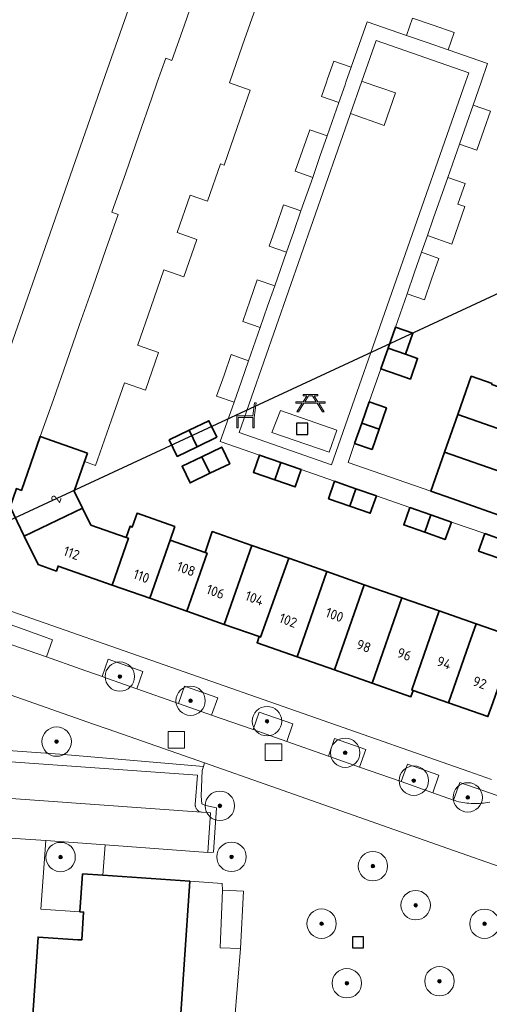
# Model space of a CAD drawing. Extents: x 154222 to 160093, y 456746 to 462495.
# Tile 155 of 254: x 158038 to 158102, y 461374 to 461509. Entities that reach past the tile are written whole.
import ezdxf
from ezdxf.enums import TextEntityAlignment as Align

# ---------------------------------------------------------------- set-up
doc = ezdxf.new("R2010")
doc.units = 0
doc.header["$LTSCALE"] = 0.75
doc.layers.get('0').update_dxf_attribs({"linetype": 'CONTINUOUS'})
doc.layers.get('DEFPOINTS').update_dxf_attribs({"linetype": 'CONTINUOUS'})
for name, color, linetype, lineweight in [('B-XX-GR-BEPLANTING_CULTUUR_BODEMBEDEKKER-GV', 252, 'CONTINUOUS', 18), ('B-XX-GR-BEPLANTING_CULTUUR_HEESTERS-GV', 252, 'CONTINUOUS', 18), ('B-XX-GR-BOOM-S', 252, 'CONTINUOUS', 25), ('B-XX-GR-HAAG-GV', 252, 'CONTINUOUS', 13), ('B-XX-IE-MEUBILAIR_WEGMEUBILAIR-S', 252, 'CONTINUOUS', 25), ('B-XX-OG-BEBOUWING-GV', 6, 'CONTINUOUS', 35), ('B-XX-OG-BEBOUWING-T18', 1, 'CONTINUOUS', 18), ('B-XX-OG-TERREIN_CULTUURSCHEIDING-GV', 252, 'CONTINUOUS', 18), ('B-XX-OG-TERREIN_ERF-GV', 252, 'CONTINUOUS', 18), ('B-XX-RI-GWA_RIOOLPUT-S', 252, 'CONTINUOUS', 25), ('B-XX-VH-VERHARDING_ASFALT-GV', 252, 'CONTINUOUS', 18), ('B-XX-VH-VERHARDING_BETONSTRAATSTEEN-GV', 252, 'CONTINUOUS', 18), ('B-XX-VH-VERHARDING_TEGEL-GV', 252, 'CONTINUOUS', 18), ('B-XX-VH-VERHARDING_TEGEL_RUBBER-GV', 252, 'CONTINUOUS', 18)]:
    doc.layers.add(name, color=color, linetype=linetype, lineweight=lineweight)
doc.styles.add('NLCS-ISO-M-T18', font='NLCS-ISO.ttf', dxfattribs={"height": 1.8})

# ---------------------------------------------------------------- blocks, each defined once
blk = doc.blocks.new('SRI-PUT_INSPECTIEPUT_RIOOLPUT-SO')
at = {"color": 0, "linetype": 'ByBlock', "lineweight": 18}
blk.add_lwpolyline([(-1.125, -1.125), (1.125, -1.125), (1.125, 1.125), (-1.125, 1.125)], close=True, dxfattribs=at)
blk = doc.blocks.new('SIE-WEG_SPEELTOESTEL-SO')
at = {"flags": 128}
blk.add_lwpolyline([(-0.75, -0.75), (0.75, -0.75), (0.75, 0.75), (-0.75, 0.75)], close=True, dxfattribs=at)
blk = doc.blocks.new('SIE-WEG_PICKNICKTAFEL-SO')
at = {"color": 0, "linetype": 'ByBlock', "lineweight": 18}
for points in [[(-0.89, -0.2), (-1.64, -1.4), (-1.88, -1.4), (-1.12, -0.2), (-2, -0.2), (-2, 0), (-1, 0), (-0.5, 0.8), (-1, 0.8), (-1, 1), (1, 1), (1, 0.8), (0.5, 0.8), (1, 0), (2, 0), (2, -0.2), (1.12, -0.2), (1.88, -1.4), (1.64, -1.4), (0.89, -0.2)], [(-0.76, 0), (0.76, 0), (0.26, 0.8), (-0.26, 0.8)]]:
    blk.add_lwpolyline(points, close=True, dxfattribs=at)
blk = doc.blocks.new('SIE-WEG_ZITBANK-SO')
at = {"color": 0, "linetype": 'ByBlock', "lineweight": 18}
blk.add_lwpolyline([(-0.91, -1.63), (-0.91, -0.2), (1.09, -0.2), (1.09, -1.63), (1.29, -1.63), (1.29, -0.21), (1.54, 1.78), (1.33, 1.78), (1.11, 0), (-1.11, 0), (-1.11, -1.63)], close=True, dxfattribs=at)
blk = doc.blocks.new('SGR-BOOM_01-SO')
at = {"linetype": 'ByBlock', "lineweight": 18}
h = blk.add_hatch(color=0, dxfattribs=at)
h.dxf.hatch_style = 1
edge = h.paths.add_edge_path()
edge.add_arc((0, 0), 0.25, 0, 360)
at = {"color": 0, "linetype": 'ByBlock', "lineweight": 18}
for radius in [2, 0.25]:
    blk.add_circle((0, 0), radius, dxfattribs=at)

msp = doc.modelspace()

# ---------------------------------------------------------------- linework, layer by layer
at = {"layer": 'B-XX-GR-BEPLANTING_CULTUUR_BODEMBEDEKKER-GV'}
msp.add_lwpolyline([(158023.74, 461408.41), (158047.93, 461406.66), (158061.856, 461405.652), (158061.571, 461401.701), (158061.568, 461401.612), (158061.574, 461401.523), (158061.587, 461401.434), (158061.608, 461401.348), (158061.637, 461401.263), (158061.674, 461401.181), (158061.717, 461401.103), (158061.767, 461401.029), (158061.824, 461400.96), (158061.887, 461400.897), (158061.955, 461400.839), (158062.027, 461400.787), (158062.105, 461400.742), (158062.186, 461400.705), (158062.27, 461400.674), (158062.408, 461400.638), (158062.495, 461400.632), (158063.642, 461400.548), (158063.274, 461395.16), (158064.046, 461395.19), (158064.458, 461401.236), (158063.03, 461401.561), (158062.477, 461401.777), (158062.355, 461402.806), (158062.533, 461406.289), (158062.682, 461406.845), (158043.174, 461408.515), (158023.867, 461409.903)], dxfattribs=at)
msp.add_lwpolyline([(158068.13, 461389.872), (158065.268, 461390.026), (158064.937, 461382.166), (158067.733, 461382.079)], close=True, dxfattribs=at)
at = {"layer": 'B-XX-GR-BEPLANTING_CULTUUR_HEESTERS-GV'}
msp.add_lwpolyline([(158049.31, 461396.18), (158041.23, 461396.77), (158040.56, 461387.42), (158045.895, 461387.064), (158046.24, 461392.23), (158048.993, 461392.042)], close=True, dxfattribs=at)
at = {"layer": 'B-XX-GR-HAAG-GV'}
msp.add_lwpolyline([(158023.74, 461408.41), (158047.93, 461406.66), (158061.856, 461405.652), (158061.571, 461401.701), (158061.568, 461401.612), (158061.574, 461401.523), (158061.587, 461401.434), (158061.608, 461401.348), (158061.637, 461401.263), (158061.674, 461401.181), (158061.717, 461401.103), (158061.767, 461401.029), (158061.824, 461400.96), (158061.887, 461400.897), (158061.955, 461400.839), (158062.027, 461400.787), (158062.105, 461400.742), (158062.186, 461400.705), (158062.27, 461400.674), (158062.408, 461400.638), (158062.495, 461400.632), (158063.642, 461400.548), (158063.274, 461395.16), (158064.046, 461395.19), (158064.458, 461401.236), (158063.03, 461401.561), (158062.477, 461401.777), (158062.355, 461402.806), (158062.533, 461406.289), (158062.682, 461406.845), (158043.174, 461408.515), (158023.867, 461409.903)], dxfattribs=at)
at = {"layer": 'B-XX-OG-BEBOUWING-GV'}
for points in [[(158091.15, 461465.83), (158088.79, 461466.65), (158087.797, 461463.813), (158090.151, 461462.987)], [(158090.151, 461462.987), (158087.797, 461463.813), (158086.81, 461460.99), (158089.16, 461460.17), (158090.821, 461459.587), (158091.811, 461462.404)], [(158101.928, 461458.984), (158099.097, 461459.977), (158097.274, 461454.766), (158108.035, 461450.992), (158109.818, 461456.089), (158101.888, 461458.87)], [(158087.59, 461455.65), (158085.23, 461456.48), (158084.221, 461453.601), (158086.58, 461452.773)], [(158108.035, 461450.992), (158097.274, 461454.766), (158095.485, 461449.65), (158106.246, 461445.875)], [(158064.519, 461451.675), (158063.435, 461453.917), (158060.734, 461452.611), (158061.818, 461450.369)], [(158086.58, 461452.773), (158084.221, 461453.601), (158083.25, 461450.83), (158085.61, 461450.01)], [(158061.818, 461450.369), (158060.734, 461452.611), (158058.034, 461451.306), (158059.118, 461449.064)], [(158046.91, 461449.504), (158040.501, 461451.754), (158037.94, 461444.44), (158037.26, 461444.68), (158036.38, 461442.19), (158038.315, 461438.198), (158046.234, 461442.037), (158045.11, 461444.34), (158046.513, 461448.363)], [(158066.261, 461448.071), (158065.172, 461450.325), (158062.471, 461449.019), (158063.56, 461446.765)], [(158106.246, 461445.875), (158095.485, 461449.65), (158093.616, 461444.307), (158096.45, 461443.32), (158104.38, 461440.54)], [(158063.56, 461446.765), (158062.471, 461449.019), (158059.771, 461447.714), (158060.86, 461445.46)], [(158073.207, 461448.231), (158070.306, 461449.245), (158069.483, 461446.884), (158072.385, 461445.874)], [(158075.969, 461447.266), (158073.207, 461448.231), (158072.385, 461445.874), (158075.146, 461444.913)], [(158081.35, 461445.384), (158080.53, 461445.67), (158079.71, 461443.3), (158082.575, 461442.298), (158083.401, 461444.668)], [(158086.2, 461443.69), (158083.401, 461444.668), (158082.575, 461442.298), (158085.37, 461441.32)], [(158047.37, 461439.71), (158046.234, 461442.037), (158038.315, 461438.198), (158040.19, 461434.33), (158042.69, 461433.45), (158042.92, 461434.13), (158050.261, 461431.555), (158052.484, 461437.931), (158052.17, 461438.04)], [(158058.796, 461439.539), (158053.669, 461441.33), (158053.011, 461439.441), (158052.7, 461439.55), (158052.17, 461438.04), (158052.484, 461437.931), (158050.261, 461431.555), (158055.385, 461429.758), (158058.137, 461437.651)], [(158093.598, 461441.107), (158090.75, 461442.1), (158089.92, 461439.73), (158092.771, 461438.736)], [(158096.4, 461440.13), (158093.598, 461441.107), (158092.771, 461438.736), (158095.57, 461437.76)], [(158069.27, 461436.94), (158063.889, 461438.82), (158062.9, 461435.988), (158063.183, 461435.889), (158060.428, 461427.989), (158065.525, 461426.201)], [(158103.703, 461437.59), (158100.93, 461438.55), (158100.11, 461436.18), (158102.874, 461435.212)], [(158062.9, 461435.988), (158058.137, 461437.651), (158055.385, 461429.758), (158060.428, 461427.989), (158063.183, 461435.889)], [(158074.285, 461435.189), (158069.27, 461436.94), (158065.525, 461426.201), (158070.26, 461424.54), (158070.461, 461424.47)], [(158079.465, 461433.379), (158074.285, 461435.189), (158070.461, 461424.47), (158070.26, 461424.54), (158069.97, 461423.69), (158075.419, 461421.779)], [(158084.563, 461431.599), (158079.465, 461433.379), (158075.419, 461421.779), (158080.515, 461419.992)], [(158089.661, 461429.818), (158084.563, 461431.599), (158080.515, 461419.992), (158085.612, 461418.204)], [(158089.755, 461429.785), (158089.661, 461429.818), (158085.612, 461418.204), (158090.9, 461416.35), (158091.2, 461417.2), (158091.003, 461417.269), (158094.758, 461428.037)], [(158099.757, 461426.291), (158094.758, 461428.037), (158091.003, 461417.269), (158091.2, 461417.2), (158096.009, 461415.523), (158098.775, 461423.457)], [(158105.139, 461424.412), (158099.757, 461426.291), (158098.775, 461423.457), (158096.009, 461415.523), (158101.38, 461413.65), (158102.039, 461415.538), (158104.809, 461423.468)], [(158048.993, 461392.042), (158046.24, 461392.23), (158045.895, 461387.064), (158046.394, 461387.03), (158046.137, 461383.241), (158045.624, 461383.276), (158040.204, 461383.645), (158038.84, 461363.76), (158038.342, 461356.487), (158037.71, 461347.26), (158057.75, 461345.88), (158060.85, 461391.23)]]:
    msp.add_lwpolyline(points, close=True, dxfattribs=at)
at = {"layer": 'B-XX-OG-TERREIN_CULTUURSCHEIDING-GV'}
for points in [[(158098.782, 461501.291), (158086.169, 461505.685), (158084.223, 461500.114), (158084.554, 461500), (158088.815, 461498.534), (158087.253, 461494.11), (158082.691, 461495.731), (158082.638, 461495.58), (158067.527, 461452.329), (158080.121, 461447.931), (158098.33, 461500)], [(158072.003, 461452.304), (158073.154, 461455.308), (158080.816, 461452.628), (158079.794, 461449.652)], [(158054.46, 461419.78), (158049.709, 461421.448), (158048.89, 461419.1), (158049.63, 461418.84), (158053.64, 461417.43)], [(158064.62, 461416.22), (158060.12, 461417.8), (158059.3, 461415.441), (158063.791, 461413.863)], [(158074.85, 461412.64), (158070.28, 461414.24), (158069.451, 461411.873), (158071.85, 461411.03), (158074.022, 461410.266)], [(158084.759, 461409.168), (158080.51, 461410.65), (158079.681, 461408.274), (158083.921, 461406.782)], [(158094.71, 461405.68), (158090.43, 461407.18), (158089.59, 461404.79), (158093.87, 461403.28)]]:
    msp.add_lwpolyline(points, close=True, dxfattribs=at)
for points in [[(158033.861, 461424.349), (158039.87, 461422.27), (158041.32, 461421.76), (158042.14, 461424.1), (158040.914, 461424.53), (158034.233, 461426.938)], [(158023.867, 461409.903), (158043.174, 461408.515), (158062.682, 461406.845), (158062.812, 461407.333), (158049.712, 461411.922), (158047.75, 461412.61), (158028.37, 461419.4)], [(158162.44, 461372.34), (158154.4, 461375.164), (158143.99, 461378.82), (158120, 461387.26), (158095.94, 461395.69), (158071.84, 461404.17), (158062.812, 461407.333), (158062.682, 461406.845), (158062.533, 461406.289), (158062.355, 461402.806), (158062.477, 461401.777), (158063.03, 461401.561), (158064.458, 461401.236), (158064.046, 461395.19), (158063.274, 461395.16), (158049.31, 461396.18), (158048.993, 461392.042), (158060.85, 461391.23), (158065.251, 461390.934), (158065.268, 461390.026), (158068.13, 461389.872), (158067.733, 461382.079), (158066.899, 461372.116)], [(158103.52, 461402.59), (158097.54, 461404.69), (158096.701, 461402.283), (158096.91, 461402.21), (158097.12, 461402.13), (158097.396, 461402.063), (158097.673, 461402.004), (158097.952, 461401.952), (158098.232, 461401.909), (158098.514, 461401.873), (158098.796, 461401.845), (158099.079, 461401.826), (158099.362, 461401.814), (158099.646, 461401.81), (158099.93, 461401.814), (158100.213, 461401.827), (158100.496, 461401.847), (158100.778, 461401.875), (158101.06, 461401.911), (158101.34, 461401.955), (158101.619, 461402.007)]]:
    msp.add_lwpolyline(points, dxfattribs=at)
at = {"layer": 'B-XX-OG-TERREIN_ERF-GV'}
for points in [[(158060.926, 461533.993), (158049.022, 461500), (158029.173, 461443.302)], [(158037.26, 461444.68), (158037.94, 461444.44), (158040.501, 461451.754), (158042.275, 461456.822), (158044.049, 461461.889), (158045.844, 461467.015), (158047.628, 461472.111), (158049.412, 461477.207), (158051.09, 461482), (158050.24, 461482.3), (158052.116, 461487.679), (158053.894, 461492.777), (158055.672, 461497.875), (158056.413, 461500), (158057.55, 461503.26), (158058.4, 461502.96), (158060.09, 461507.798), (158061.878, 461512.914)], [(158069.802, 461510.14), (158068.014, 461505.024), (158066.22, 461499.892), (158069.051, 461498.903), (158067.272, 461493.814), (158065.49, 461488.719), (158065.019, 461488.883), (158063.237, 461483.786), (158060.877, 461484.612), (158059.102, 461479.535), (158061.801, 461478.59), (158060.019, 461473.493), (158057.32, 461474.438), (158055.539, 461469.341), (158053.757, 461464.244), (158053.736, 461464.185), (158056.567, 461463.195), (158054.785, 461458.098), (158051.953, 461459.088), (158050.192, 461454.051), (158048.29, 461448.61), (158048.026, 461447.842), (158046.513, 461448.363), (158045.11, 461444.34), (158046.234, 461442.037), (158047.37, 461439.71), (158052.17, 461438.04), (158052.7, 461439.55), (158053.011, 461439.441), (158053.669, 461441.33), (158058.796, 461439.539), (158058.137, 461437.651), (158062.9, 461435.988), (158063.889, 461438.82), (158069.27, 461436.94), (158074.285, 461435.189), (158079.465, 461433.379), (158084.563, 461431.599), (158089.661, 461429.818), (158089.755, 461429.785), (158094.758, 461428.037), (158099.757, 461426.291), (158105.139, 461424.412)], [(158102.874, 461435.212), (158100.11, 461436.18), (158100.93, 461438.55), (158096.4, 461440.13), (158095.57, 461437.76), (158092.771, 461438.736), (158089.92, 461439.73), (158090.75, 461442.1), (158086.2, 461443.69), (158085.37, 461441.32), (158082.575, 461442.298), (158079.71, 461443.3), (158080.53, 461445.67), (158075.969, 461447.266), (158075.146, 461444.913), (158072.385, 461445.874), (158069.483, 461446.884), (158070.306, 461449.245), (158064.98, 461451.1), (158066.85, 461456.439), (158064.48, 461457.259), (158065.482, 461460.139), (158066.45, 461462.919), (158068.82, 461462.089), (158070.4, 461466.609), (158068.03, 461467.439), (158069.041, 461470.335), (158070.01, 461473.109), (158072.38, 461472.279), (158073.98, 461476.849), (158071.62, 461477.669), (158072.604, 461480.506), (158073.58, 461483.319), (158075.95, 461482.489), (158077.54, 461487.039), (158075.18, 461487.869), (158076.162, 461490.701), (158077.14, 461493.519), (158079.51, 461492.689), (158081.1, 461497.239), (158078.74, 461498.059), (158079.416, 461500), (158079.576, 461500.458), (158080.41, 461502.85), (158082.77, 461502.02), (158084.94, 461508.23), (158090.31, 461506.36), (158091.121, 461508.694), (158093.932, 461507.745), (158096.79, 461506.75), (158095.97, 461504.39), (158101.33, 461502.52), (158100.447, 461500), (158099.35, 461496.87), (158101.71, 461496.04), (158100.849, 461493.579), (158099.86, 461490.75), (158097.5, 461491.57), (158095.91, 461487.02), (158098.27, 461486.2), (158097.288, 461483.383), (158098.232, 461483.054), (158096.454, 461477.955), (158093.144, 461479.109), (158092.35, 461476.84), (158094.71, 461476.01), (158093.714, 461473.173), (158092.73, 461470.37), (158090.37, 461471.19), (158088.79, 461466.65), (158091.15, 461465.83), (158090.151, 461462.987), (158091.811, 461462.404), (158090.821, 461459.587), (158089.16, 461460.17), (158086.81, 461460.99), (158085.23, 461456.48), (158087.59, 461455.65), (158086.58, 461452.773), (158085.61, 461450.01), (158083.25, 461450.83), (158082.35, 461448.25), (158093.616, 461444.307), (158095.485, 461449.65), (158097.274, 461454.766), (158099.097, 461459.977), (158101.928, 461458.984)], [(158102.039, 461415.538), (158101.38, 461413.65), (158096.009, 461415.523), (158091.2, 461417.2), (158090.9, 461416.35), (158085.612, 461418.204), (158080.515, 461419.992), (158075.419, 461421.779), (158069.97, 461423.69), (158070.26, 461424.54), (158065.525, 461426.201), (158060.428, 461427.989), (158055.385, 461429.758), (158050.261, 461431.555), (158042.92, 461434.13), (158042.69, 461433.45), (158040.19, 461434.33), (158038.315, 461438.198), (158036.38, 461442.19)], [(158036.619, 461427.942), (158098.79, 461406.19), (158101.866, 461405.105)], [(158031.225, 461347.704), (158037.71, 461347.26), (158038.342, 461356.487), (158038.84, 461363.76), (158040.204, 461383.645), (158045.624, 461383.276), (158046.137, 461383.241), (158046.394, 461387.03), (158045.895, 461387.064), (158040.56, 461387.42), (158041.23, 461396.77), (158036.44, 461397.12)]]:
    msp.add_lwpolyline(points, dxfattribs=at)
for points in [[(158061.818, 461450.369), (158059.118, 461449.064), (158058.034, 461451.306), (158060.734, 461452.611), (158063.435, 461453.917), (158064.519, 461451.675)], [(158063.56, 461446.765), (158060.86, 461445.46), (158059.771, 461447.714), (158062.471, 461449.019), (158065.172, 461450.325), (158066.261, 461448.071)], [(158065.251, 461390.934), (158060.85, 461391.23), (158057.75, 461345.88), (158060.908, 461345.665), (158061.099, 461350.783), (158062.39, 461350.739), (158063.02, 461362.074), (158063.996, 461362.045), (158064.764, 461372.256), (158066.899, 461372.116), (158067.733, 461382.079), (158064.937, 461382.166), (158065.268, 461390.026)]]:
    msp.add_lwpolyline(points, close=True, dxfattribs=at)
at = {"layer": 'B-XX-VH-VERHARDING_ASFALT-GV'}
for points in [[(158101.619, 461402.007), (158101.34, 461401.955), (158101.06, 461401.911), (158100.778, 461401.875), (158100.496, 461401.847), (158100.213, 461401.827), (158099.93, 461401.814), (158099.646, 461401.81), (158099.362, 461401.814), (158099.079, 461401.826), (158098.796, 461401.845), (158098.514, 461401.873), (158098.232, 461401.909), (158097.952, 461401.952), (158097.673, 461402.004), (158097.396, 461402.063), (158097.12, 461402.13), (158096.91, 461402.21), (158096.701, 461402.283), (158093.87, 461403.28), (158089.59, 461404.79), (158083.921, 461406.782), (158079.681, 461408.274), (158074.022, 461410.266), (158071.85, 461411.03), (158069.451, 461411.873), (158063.791, 461413.863), (158059.3, 461415.441), (158053.64, 461417.43), (158049.63, 461418.84), (158048.89, 461419.1), (158045.898, 461420.151), (158041.32, 461421.76), (158039.87, 461422.27), (158033.861, 461424.349)], [(158028.37, 461419.4), (158047.75, 461412.61), (158049.712, 461411.922), (158062.812, 461407.333), (158071.84, 461404.17), (158095.94, 461395.69), (158120, 461387.26), (158143.99, 461378.82), (158154.4, 461375.164), (158162.44, 461372.34)]]:
    msp.add_lwpolyline(points, dxfattribs=at)
at = {"layer": 'B-XX-VH-VERHARDING_BETONSTRAATSTEEN-GV'}
for points in [[(158104.38, 461440.54), (158096.45, 461443.32), (158093.616, 461444.307), (158082.35, 461448.25), (158083.25, 461450.83), (158084.221, 461453.601), (158085.23, 461456.48), (158086.81, 461460.99), (158087.797, 461463.813), (158088.79, 461466.65), (158090.37, 461471.19), (158091.355, 461474), (158092.35, 461476.84), (158093.144, 461479.109), (158093.94, 461481.38), (158094.929, 461484.211), (158095.91, 461487.02), (158097.5, 461491.57), (158098.49, 461494.407), (158099.35, 461496.87), (158100.447, 461500), (158101.33, 461502.52), (158095.97, 461504.39), (158093.108, 461505.386), (158090.31, 461506.36), (158084.94, 461508.23), (158082.77, 461502.02), (158082.064, 461500), (158081.937, 461499.637), (158081.1, 461497.239), (158079.51, 461492.689), (158078.528, 461489.873), (158077.54, 461487.039), (158075.95, 461482.489), (158074.968, 461479.679), (158073.98, 461476.849), (158072.38, 461472.279), (158071.411, 461469.505), (158070.4, 461466.609), (158068.82, 461462.089), (158067.851, 461459.31), (158066.85, 461456.439), (158064.98, 461451.1), (158070.306, 461449.245), (158073.207, 461448.231), (158075.969, 461447.266), (158080.53, 461445.67), (158081.35, 461445.384), (158083.401, 461444.668), (158086.2, 461443.69), (158090.75, 461442.1), (158093.598, 461441.107), (158096.4, 461440.13), (158100.93, 461438.55), (158103.703, 461437.59)], [(158101.866, 461405.105), (158098.79, 461406.19), (158036.619, 461427.942)], [(158034.233, 461426.938), (158040.914, 461424.53), (158042.14, 461424.1), (158041.32, 461421.76), (158045.898, 461420.151), (158048.89, 461419.1), (158049.709, 461421.448), (158054.46, 461419.78), (158053.64, 461417.43), (158059.3, 461415.441), (158060.12, 461417.8), (158064.62, 461416.22), (158063.791, 461413.863), (158069.451, 461411.873), (158070.28, 461414.24), (158074.85, 461412.64), (158074.022, 461410.266), (158079.681, 461408.274), (158080.51, 461410.65), (158084.759, 461409.168), (158083.921, 461406.782), (158089.59, 461404.79), (158090.43, 461407.18), (158094.71, 461405.68), (158093.87, 461403.28), (158096.701, 461402.283), (158097.54, 461404.69), (158103.52, 461402.59)], [(158036.44, 461397.12), (158041.23, 461396.77), (158049.31, 461396.18), (158063.274, 461395.16), (158063.642, 461400.548), (158062.495, 461400.632), (158062.408, 461400.638), (158048.56, 461401.62), (158022.606, 461403.502)]]:
    msp.add_lwpolyline(points, dxfattribs=at)
msp.add_lwpolyline([(158084.223, 461500.114), (158086.169, 461505.685), (158098.782, 461501.291), (158098.33, 461500), (158080.121, 461447.931), (158067.527, 461452.329), (158082.638, 461495.58), (158082.691, 461495.731), (158084.183, 461500)], close=True, dxfattribs=at)
at = {"layer": 'B-XX-VH-VERHARDING_TEGEL-GV'}
msp.add_lwpolyline([(158022.606, 461403.502), (158048.56, 461401.62), (158062.408, 461400.638), (158062.27, 461400.674), (158062.186, 461400.705), (158062.105, 461400.742), (158062.027, 461400.787), (158061.955, 461400.839), (158061.887, 461400.897), (158061.824, 461400.96), (158061.767, 461401.029), (158061.717, 461401.103), (158061.674, 461401.181), (158061.637, 461401.263), (158061.608, 461401.348), (158061.587, 461401.434), (158061.574, 461401.523), (158061.568, 461401.612), (158061.571, 461401.701), (158061.856, 461405.652), (158047.93, 461406.66), (158023.74, 461408.41)], dxfattribs=at)
at = {"layer": 'B-XX-VH-VERHARDING_TEGEL_RUBBER-GV'}
msp.add_lwpolyline([(158080.816, 461452.628), (158073.154, 461455.308), (158072.003, 461452.304), (158079.794, 461449.652)], close=True, dxfattribs=at)
at = {"layer": 'DEFPOINTS', "flags": 128}
msp.add_lwpolyline([(157498.69, 460511.773), (157666.489, 461268.413), (158141.33, 461489.21), (159256.935, 461205.939), (159206.487, 460696.309), (158205.708, 460856.251), (158144.02, 460363.33)], close=True, dxfattribs=at)

# ---------------------------------------------------------------- block references
at = {"layer": 'B-XX-GR-BOOM-S'}
for p in [(158051.321, 461419.095), (158060.935, 461415.806), (158071.332, 461413.023), (158042.719, 461410.24), (158081.958, 461408.722), (158091.295, 461404.927), (158098.632, 461402.65), (158064.92, 461401.5), (158043.26, 461394.53), (158066.501, 461394.554), (158085.729, 461393.289), (158091.548, 461387.976), (158078.75, 461385.46), (158100.909, 461385.446), (158094.78, 461377.63), (158082.187, 461377.35)]:
    msp.add_blockref('SGR-BOOM_01-SO', p, dxfattribs=at)
at = {"layer": 'B-XX-IE-MEUBILAIR_WEGMEUBILAIR-S'}
for name, p in [('SIE-WEG_PICKNICKTAFEL-SO', (158077.244, 461456.508)), ('SIE-WEG_ZITBANK-SO', (158068.313, 461454.578)), ('SIE-WEG_SPEELTOESTEL-SO', (158076.112, 461452.813)), ('SIE-WEG_SPEELTOESTEL-SO', (158083.69, 461382.904))]:
    msp.add_blockref(name, p, dxfattribs=at)
at = {"layer": 'B-XX-RI-GWA_RIOOLPUT-S'}
for p in [(158058.99, 461410.49), (158072.22, 461408.81)]:
    msp.add_blockref('SRI-PUT_INSPECTIEPUT_RIOOLPUT-SO', p, dxfattribs=at)

# ---------------------------------------------------------------- texts
at = {"layer": 'B-XX-OG-BEBOUWING-T18', "style": 'NLCS-ISO-M-T18'}
for s, rotation, p in [('2', 71, (158042.645, 461443.255)), ('112', 340, (158044.751, 461435.902)), ('108', 340, (158060.331, 461433.744)), ('110', 340, (158054.25, 461432.758)), ('106', 340, (158064.328, 461430.647)), ('104', 340, (158069.621, 461429.746)), ('100', 340, (158080.516, 461427.494)), ('102', 340, (158074.21, 461426.734)), ('98', 340, (158084.485, 461423.243)), ('96', 340, (158090.003, 461422.117)), ('94', 340, (158095.408, 461420.963)), ('92', 340, (158100.251, 461418.26))]:
    msp.add_text(s, height=1.35, rotation=rotation, dxfattribs=at).set_placement(p, align=Align.MIDDLE_CENTER)

doc.saveas('drawing.dxf')
